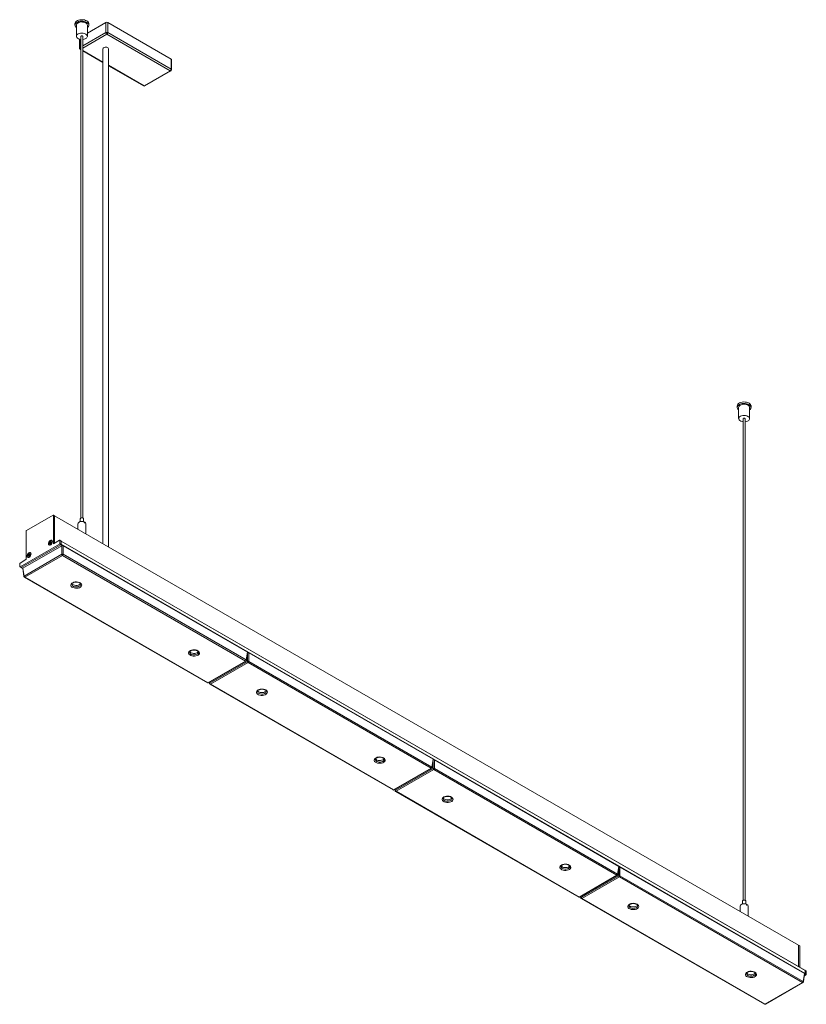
# Model space of a CAD drawing. Header units: millimetres. Extents: x 20 to 511, y 55 to 273.
# Tile 3 of 3: x 339 to 511, y 55 to 270. Entities that reach past the tile are written whole.
import ezdxf

# ---------------------------------------------------------------- set-up
doc = ezdxf.new("R2010")
doc.units = ezdxf.units.MM

msp = doc.modelspace()

# ---------------------------------------------------------------- linework, layer by layer
at = {"color": 7, "linetype": 'Continuous', "lineweight": 15}
for p, q in [((353.499, 267.008), (357.52, 269.329)), ((357.52, 267.125), (357.52, 269.329)), ((357.944, 269.329), (357.944, 267.125)), ((357.944, 269.329), (371.803, 261.329)), ((350.796, 269.091), (350.796, 268.765)), ((351.099, 268.765), (351.099, 266.315)), ((353.499, 266.315), (353.499, 268.765)), ((353.801, 268.765), (353.801, 269.091)), ((357.944, 267.125), (371.803, 259.124)), ((351.775, 265.692), (351.775, 263.737)), ((352.099, 266.315), (352.099, 160.98)), ((352.499, 160.98), (352.499, 266.315)), ((371.591, 258.757), (357.732, 266.757)), ((351.925, 263.477), (352.099, 263.377)), ((352.499, 263.146), (356.92, 260.594)), ((356.92, 263.614), (356.92, 155.34)), ((358.12, 154.647), (358.12, 263.614)), ((371.803, 259.124), (371.803, 261.329)), ((371.891, 259.002), (371.891, 261.206)), ((358.12, 259.901), (365.784, 255.476)), ((365.934, 255.491), (371.591, 258.757)), ((366.084, 255.476), (371.741, 258.742)), ((495.589, 185.478), (495.589, 185.151)), ((498.594, 185.151), (498.594, 185.478)), ((495.891, 185.151), (495.891, 182.702)), ((498.291, 182.702), (498.291, 185.151)), ((496.891, 182.702), (496.891, 77.367)), ((497.291, 77.367), (497.291, 182.702)), ((345.994, 161.613), (340.196, 158.266)), ((346.327, 161.455), (346.044, 161.618)), ((346.065, 155.367), (346.065, 161.572)), ((346.348, 161.409), (346.065, 161.572)), ((508.961, 67.568), (346.327, 161.455)), ((346.348, 155.481), (346.348, 161.409)), ((508.982, 67.522), (346.348, 161.409)), ((351.399, 159.675), (351.399, 158.527)), ((351.954, 160.818), (351.954, 160.155)), ((352.644, 160.155), (352.644, 160.818)), ((352.815, 159.937), (352.815, 160.1)), ((352.815, 159.979), (352.919, 160.051)), ((352.919, 160.051), (352.919, 159.888)), ((353.199, 157.488), (353.199, 159.675)), ((340.125, 158.143), (340.125, 151.938)), ((338.782, 150.297), (347.408, 155.277)), ((347.691, 155.113), (339.064, 150.133)), ((345.148, 155.086), (345.177, 155.07)), ((345.25, 155.47), (345.285, 155.511)), ((345.292, 155.432), (345.25, 155.47)), ((345.266, 155.56), (345.316, 155.577)), ((345.29, 155.538), (345.266, 155.56)), ((345.324, 155.396), (345.284, 155.367)), ((345.285, 155.511), (345.327, 155.474)), ((345.29, 155.538), (345.341, 155.555)), ((345.292, 155.432), (345.327, 155.474)), ((345.341, 155.555), (345.316, 155.577)), ((345.436, 155.507), (345.316, 155.577)), ((345.354, 155.413), (345.326, 155.397)), ((345.447, 155.404), (345.327, 155.474)), ((345.338, 155.342), (345.34, 155.388)), ((345.338, 155.342), (345.395, 155.34)), ((345.34, 155.699), (345.374, 155.694)), ((345.34, 155.699), (345.354, 155.646)), ((345.34, 155.388), (345.396, 155.387)), ((345.461, 155.485), (345.341, 155.555)), ((345.354, 155.646), (345.387, 155.641)), ((345.474, 155.577), (345.354, 155.646)), ((345.374, 155.694), (345.387, 155.641)), ((345.448, 155.379), (345.384, 155.416)), ((345.507, 155.572), (345.387, 155.641)), ((345.395, 155.713), (345.409, 155.764)), ((345.395, 155.713), (345.449, 155.7)), ((345.395, 155.34), (345.396, 155.387)), ((345.409, 155.764), (345.464, 155.751)), ((345.436, 155.507), (345.461, 155.485)), ((345.462, 155.428), (345.447, 155.377)), ((345.449, 155.7), (345.464, 155.751)), ((345.569, 155.63), (345.449, 155.7)), ((345.507, 155.572), (345.474, 155.577)), ((345.504, 155.462), (345.475, 155.446)), ((345.483, 155.448), (345.526, 155.468)), ((345.516, 155.443), (345.483, 155.448)), ((345.511, 155.502), (345.487, 155.524)), ((345.487, 155.524), (345.521, 155.519)), ((345.516, 155.443), (345.56, 155.463)), ((345.518, 155.8), (345.517, 155.754)), ((345.517, 155.753), (345.517, 155.72)), ((345.56, 155.463), (345.526, 155.468)), ((345.529, 155.693), (345.593, 155.656)), ((345.533, 155.746), (345.572, 155.775)), ((345.533, 155.746), (345.565, 155.7)), ((345.563, 155.463), (345.56, 155.463)), ((345.564, 155.612), (345.564, 155.579)), ((345.565, 155.7), (345.604, 155.729)), ((345.567, 155.604), (345.591, 155.582)), ((345.567, 155.604), (345.573, 155.554)), ((345.606, 155.672), (345.571, 155.631)), ((345.572, 155.775), (345.604, 155.729)), ((345.573, 155.554), (345.597, 155.532)), ((345.591, 155.582), (345.597, 155.532)), ((345.597, 155.532), (345.6, 155.528)), ((345.737, 156.04), (345.708, 156.056)), ((347.408, 156.093), (346.107, 155.342)), ((347.691, 155.113), (347.408, 155.277)), ((347.741, 155.935), (347.458, 156.098)), ((347.479, 155.399), (347.479, 156.052)), ((347.762, 155.889), (347.479, 156.052)), ((347.479, 155.399), (347.762, 155.236)), ((510.376, 62.048), (347.741, 155.935)), ((347.762, 155.236), (347.762, 155.889)), ((510.396, 62.002), (347.762, 155.889)), ((347.762, 155.236), (510.396, 61.349)), ((347.904, 154.91), (339.417, 150.011)), ((339.679, 148.282), (347.904, 153.029)), ((340.673, 153.005), (340.707, 153)), ((340.673, 153.005), (340.687, 152.952)), ((340.687, 152.952), (340.72, 152.947)), ((340.807, 152.883), (340.687, 152.952)), ((340.707, 153), (340.72, 152.947)), ((340.84, 152.878), (340.72, 152.947)), ((340.728, 153.019), (340.743, 153.07)), ((340.728, 153.019), (340.782, 153.006)), ((340.743, 153.07), (340.797, 153.057)), ((340.782, 153.006), (340.797, 153.057)), ((340.902, 152.936), (340.782, 153.006)), ((340.851, 153.106), (340.85, 153.059)), ((340.85, 153.059), (340.85, 153.026)), ((340.862, 152.999), (340.926, 152.962)), ((340.866, 153.052), (340.905, 153.081)), ((340.866, 153.052), (340.898, 153.006)), ((340.897, 152.918), (340.897, 152.885)), ((340.898, 153.006), (340.937, 153.034)), ((340.9, 152.909), (340.924, 152.887)), ((340.9, 152.909), (340.906, 152.86)), ((340.939, 152.978), (340.904, 152.937)), ((340.905, 153.081), (340.937, 153.034)), ((341.07, 153.345), (341.041, 153.362)), ((347.904, 153.029), (347.904, 154.91)), ((348.186, 154.91), (348.186, 153.029)), ((388.492, 131.641), (348.186, 154.91)), ((348.186, 153.029), (388.23, 129.912)), ((338.711, 150.991), (338.711, 150.337)), ((340.083, 151.864), (338.782, 151.113)), ((348.045, 152.799), (339.82, 148.051)), ((340.481, 152.392), (340.51, 152.375)), ((340.583, 152.775), (340.618, 152.817)), ((340.625, 152.738), (340.583, 152.775)), ((340.599, 152.866), (340.649, 152.883)), ((340.623, 152.844), (340.599, 152.866)), ((340.618, 152.817), (340.66, 152.779)), ((340.657, 152.702), (340.618, 152.673)), ((340.623, 152.844), (340.674, 152.861)), ((340.625, 152.738), (340.66, 152.779)), ((340.674, 152.861), (340.649, 152.883)), ((340.77, 152.813), (340.649, 152.883)), ((340.687, 152.719), (340.659, 152.703)), ((340.78, 152.71), (340.66, 152.779)), ((340.671, 152.647), (340.673, 152.694)), ((340.671, 152.647), (340.728, 152.646)), ((340.673, 152.694), (340.729, 152.693)), ((340.794, 152.791), (340.674, 152.861)), ((340.781, 152.685), (340.717, 152.722)), ((340.728, 152.646), (340.729, 152.693)), ((340.77, 152.813), (340.794, 152.791)), ((340.795, 152.734), (340.78, 152.683)), ((340.84, 152.878), (340.807, 152.883)), ((340.837, 152.768), (340.808, 152.752)), ((340.816, 152.754), (340.859, 152.774)), ((340.849, 152.749), (340.816, 152.754)), ((340.844, 152.808), (340.82, 152.83)), ((340.82, 152.83), (340.854, 152.825)), ((340.849, 152.749), (340.893, 152.769)), ((340.893, 152.769), (340.859, 152.774)), ((340.896, 152.769), (340.893, 152.769)), ((340.906, 152.86), (340.93, 152.838)), ((340.924, 152.887), (340.93, 152.838)), ((340.93, 152.838), (340.934, 152.833)), ((388.089, 129.682), (348.045, 152.799)), ((338.732, 150.292), (339.014, 150.128)), ((338.782, 150.297), (339.064, 150.133)), ((339.014, 150.128), (339.359, 149.93)), ((339.36, 149.919), (339.623, 148.185)), ((339.417, 150.011), (339.679, 148.282)), ((339.72, 148.041), (379.764, 124.924)), ((339.82, 148.051), (379.864, 124.934)), ((352.085, 146.459), (352.085, 146.471)), ((377.824, 131.601), (377.824, 131.613)), ((388.23, 129.912), (388.492, 131.641)), ((388.287, 129.815), (388.549, 131.55)), ((388.773, 131.479), (388.773, 129.599)), ((429.08, 108.21), (388.773, 131.479)), ((379.864, 124.934), (388.089, 129.682)), ((379.964, 124.924), (388.189, 129.672)), ((380.267, 124.851), (388.492, 129.599)), ((388.633, 129.368), (380.408, 124.62)), ((428.677, 106.251), (388.633, 129.368)), ((388.773, 129.599), (428.818, 106.482)), ((380.167, 125.041), (380.21, 124.754)), ((380.308, 124.61), (420.352, 101.493)), ((380.408, 124.62), (420.452, 101.503)), ((392.673, 123.028), (392.673, 123.04)), ((418.412, 108.17), (418.412, 108.182)), ((428.818, 106.482), (429.08, 108.21)), ((428.874, 106.384), (429.137, 108.119)), ((429.361, 108.048), (429.361, 106.168)), ((469.668, 84.78), (429.361, 108.048)), ((420.452, 101.503), (428.677, 106.251)), ((420.552, 101.493), (428.777, 106.241)), ((420.855, 101.42), (429.08, 106.168)), ((429.22, 105.937), (420.996, 101.189)), ((469.265, 82.82), (429.22, 105.937)), ((429.361, 106.168), (469.406, 83.051)), ((420.755, 101.61), (420.798, 101.323)), ((420.896, 101.179), (460.94, 78.062)), ((420.996, 101.189), (461.04, 78.072)), ((433.261, 99.597), (433.261, 99.609)), ((459, 84.739), (459, 84.751)), ((469.406, 83.051), (469.668, 84.78)), ((469.462, 82.954), (469.725, 84.688)), ((469.949, 84.617), (469.949, 82.737)), ((510.255, 61.349), (469.949, 84.617)), ((461.04, 78.072), (469.265, 82.82)), ((461.14, 78.062), (469.365, 82.81)), ((461.443, 77.989), (469.668, 82.737)), ((469.808, 82.506), (461.584, 77.758)), ((509.853, 59.389), (469.808, 82.506)), ((469.949, 82.737), (509.993, 59.62)), ((461.343, 78.179), (461.386, 77.892)), ((461.484, 77.749), (501.528, 54.632)), ((461.584, 77.758), (501.628, 54.641)), ((473.849, 76.167), (473.849, 76.178)), ((496.191, 76.061), (496.191, 74.94)), ((496.746, 77.204), (496.746, 76.541)), ((497.436, 76.541), (497.436, 77.204)), ((497.608, 76.323), (497.608, 76.487)), ((497.608, 76.365), (497.712, 76.438)), ((497.712, 76.438), (497.712, 76.274)), ((497.991, 73.901), (497.991, 76.061)), ((509.244, 67.405), (508.961, 67.568)), ((508.982, 62.852), (508.982, 67.522)), ((509.265, 67.359), (508.982, 67.522)), ((509.265, 67.359), (509.265, 62.689)), ((499.588, 61.308), (499.587, 61.32)), ((509.993, 59.62), (510.255, 61.349)), ((510.05, 59.523), (510.313, 61.257)), ((510.608, 61.063), (510.253, 60.858)), ((510.326, 61.227), (510.307, 61.216)), ((510.608, 61.063), (510.326, 61.227)), ((510.658, 61.885), (510.376, 62.048)), ((510.396, 61.349), (510.396, 62.002)), ((510.679, 61.839), (510.396, 62.002)), ((510.396, 61.349), (510.679, 61.186)), ((510.679, 61.839), (510.679, 61.186)), ((501.628, 54.641), (509.853, 59.389)), ((501.728, 54.632), (509.953, 59.379))]:
    msp.add_line(p, q, dxfattribs=at)
at = {"color": 8, "linetype": 'Continuous', "lineweight": 15}
for p, q in [((352.499, 264.226), (357.52, 267.125)), ((351.863, 265.67), (351.863, 263.859)), ((357.732, 266.757), (352.499, 263.736)), ((351.863, 263.859), (352.099, 263.995)), ((352.099, 263.505), (352.075, 263.492)), ((352.075, 263.492), (352.099, 263.478)), ((352.499, 263.247), (356.92, 260.695)), ((358.12, 260.002), (365.934, 255.491)), ((345.292, 155.432), (345.339, 155.405)), ((345.419, 155.326), (345.395, 155.34)), ((345.441, 155.361), (345.396, 155.387)), ((345.447, 155.404), (345.433, 155.388)), ((345.517, 155.72), (345.464, 155.751)), ((345.608, 155.675), (345.565, 155.7)), ((345.569, 155.63), (345.567, 155.625)), ((345.579, 155.664), (345.569, 155.63)), ((345.569, 155.63), (345.571, 155.63)), ((345.63, 155.714), (345.604, 155.729)), ((346.065, 155.367), (346.107, 155.342)), ((347.993, 154.939), (347.691, 155.113)), ((340.85, 153.026), (340.797, 153.057)), ((340.941, 152.981), (340.898, 153.006)), ((340.902, 152.936), (340.9, 152.931)), ((340.912, 152.97), (340.902, 152.936)), ((340.902, 152.936), (340.904, 152.936)), ((340.963, 153.02), (340.937, 153.034)), ((340.625, 152.738), (340.672, 152.711)), ((340.752, 152.632), (340.728, 152.646)), ((340.774, 152.667), (340.729, 152.693)), ((340.78, 152.71), (340.766, 152.694)), ((339.064, 150.133), (339.366, 149.959)), ((388.58, 131.509), (388.546, 131.528)), ((388.492, 129.599), (388.492, 131.169)), ((380.233, 125.079), (380.267, 124.851)), ((429.08, 106.168), (429.08, 107.738)), ((429.168, 108.078), (429.134, 108.097)), ((420.821, 101.648), (420.855, 101.42)), ((469.668, 82.737), (469.668, 84.307)), ((469.756, 84.647), (469.722, 84.667)), ((461.409, 78.217), (461.443, 77.989)), ((510.326, 61.227), (510.31, 61.236))]:
    msp.add_line(p, q, dxfattribs=at)
at = {"color": 7, "linetype": 'Continuous', "lineweight": 15, "flags": 128}
for points in [[(350.796, 269.091), (350.828, 269.269), (350.929, 269.447), (351.094, 269.609), (351.315, 269.747), (351.582, 269.853), (351.882, 269.924), (352.202, 269.957), (352.527, 269.948), (352.841, 269.9), (353.129, 269.814), (353.379, 269.694), (353.578, 269.546), (353.718, 269.376), (353.791, 269.194), (353.801, 269.091)], [(350.828, 268.943), (350.929, 269.121), (351.094, 269.283), (351.315, 269.42), (351.582, 269.527), (351.882, 269.598), (352.202, 269.63), (352.527, 269.622), (352.841, 269.573), (353.129, 269.487), (353.379, 269.367), (353.578, 269.219), (353.718, 269.05), (353.791, 268.867), (353.794, 268.679), (353.727, 268.496), (353.594, 268.325), (353.499, 268.243)], [(351.099, 268.765), (351.124, 268.907), (351.222, 269.071), (351.388, 269.216), (351.611, 269.332), (351.877, 269.413), (352.17, 269.453), (352.471, 269.45), (352.761, 269.404), (353.022, 269.318), (353.237, 269.196), (353.394, 269.048), (353.481, 268.882), (353.499, 268.765)], [(353.473, 266.173), (353.498, 266.346), (353.447, 266.517), (353.323, 266.675), (353.136, 266.811), (352.896, 266.916), (352.618, 266.983), (352.321, 267.008), (352.022, 266.989), (351.74, 266.928), (351.493, 266.829), (351.297, 266.697), (351.164, 266.541), (351.103, 266.371), (351.116, 266.198), (351.204, 266.031), (351.36, 265.883), (351.576, 265.762), (351.837, 265.676), (352.099, 265.632)], [(352.499, 266.315), (352.495, 266.336), (352.466, 266.378), (352.412, 266.41), (352.34, 266.428), (352.262, 266.428), (352.189, 266.412), (352.134, 266.38), (352.103, 266.339), (352.099, 266.315)], [(352.499, 266.315), (352.495, 266.336), (352.466, 266.378), (352.412, 266.41), (352.34, 266.428), (352.262, 266.428), (352.189, 266.412), (352.134, 266.38), (352.103, 266.339), (352.099, 266.315)], [(356.92, 263.614), (356.94, 263.704), (357.028, 263.813), (357.176, 263.898), (357.365, 263.949), (357.572, 263.959), (357.773, 263.928), (357.944, 263.859)], [(495.589, 185.478), (495.621, 185.656), (495.722, 185.834), (495.886, 185.996), (496.107, 186.133), (496.374, 186.24), (496.675, 186.311), (496.995, 186.343), (497.319, 186.335), (497.633, 186.287), (497.922, 186.2), (498.172, 186.08), (498.371, 185.932), (498.51, 185.763), (498.583, 185.58), (498.594, 185.478)], [(495.621, 185.329), (495.722, 185.507), (495.886, 185.669), (496.107, 185.806), (496.374, 185.913), (496.675, 185.984), (496.995, 186.017), (497.319, 186.008), (497.633, 185.96), (497.922, 185.874), (498.172, 185.754), (498.371, 185.606), (498.51, 185.436), (498.583, 185.253), (498.586, 185.066), (498.52, 184.882), (498.386, 184.711), (498.291, 184.629)], [(495.891, 185.151), (495.917, 185.293), (496.015, 185.457), (496.181, 185.602), (496.404, 185.719), (496.67, 185.8), (496.963, 185.84), (497.263, 185.837), (497.553, 185.79), (497.814, 185.704), (498.03, 185.583), (498.186, 185.435), (498.274, 185.269), (498.291, 185.151)], [(498.266, 182.559), (498.29, 182.732), (498.239, 182.904), (498.116, 183.062), (497.928, 183.198), (497.688, 183.302), (497.411, 183.369), (497.113, 183.394), (496.814, 183.376), (496.532, 183.315), (496.286, 183.215), (496.09, 183.083), (495.957, 182.928), (495.895, 182.758), (495.909, 182.584), (495.996, 182.418), (496.153, 182.27), (496.368, 182.149), (496.629, 182.062), (496.891, 182.018)], [(497.291, 182.702), (497.288, 182.723), (497.259, 182.765), (497.204, 182.797), (497.132, 182.815), (497.054, 182.815), (496.982, 182.798), (496.926, 182.767), (496.895, 182.725), (496.891, 182.702)], [(497.291, 182.702), (497.288, 182.723), (497.259, 182.765), (497.204, 182.797), (497.132, 182.815), (497.054, 182.815), (496.982, 182.798), (496.926, 182.767), (496.895, 182.725), (496.891, 182.702)], [(352.815, 160.1), (352.576, 160.169), (352.312, 160.194), (352.047, 160.174), (351.805, 160.109), (351.605, 160.006), (351.467, 159.874), (351.403, 159.724), (351.399, 159.675)], [(351.954, 160.818), (351.969, 160.876), (352.033, 160.945), (352.137, 160.994), (352.266, 161.016), (352.4, 161.008), (352.519, 160.971), (352.604, 160.911), (352.642, 160.837), (352.644, 160.818)], [(345.004, 155.326), (345.03, 155.508), (345.103, 155.698), (345.216, 155.873), (345.355, 156.011), (345.502, 156.096), (345.64, 156.118), (345.753, 156.073), (345.827, 155.969), (345.853, 155.816), (345.827, 155.633), (345.753, 155.444), (345.64, 155.269), (345.502, 155.131), (345.355, 155.046), (345.216, 155.024), (345.103, 155.068), (345.03, 155.173), (345.004, 155.326)], [(345.55, 155.206), (345.405, 155.101), (345.264, 155.06), (345.145, 155.088), (345.064, 155.181), (345.033, 155.327), (345.054, 155.505), (345.127, 155.693), (345.24, 155.864), (345.378, 155.996), (345.524, 156.07), (345.656, 156.076), (345.758, 156.015), (345.815, 155.893), (345.82, 155.728), (345.772, 155.542), (345.678, 155.36), (345.55, 155.206)], [(345.284, 155.367), (345.265, 155.356), (345.247, 155.354), (345.232, 155.361), (345.223, 155.376), (345.22, 155.397), (345.224, 155.421), (345.235, 155.447), (345.25, 155.47)], [(345.266, 155.56), (345.256, 155.575), (345.254, 155.596), (345.258, 155.621), (345.268, 155.646), (345.284, 155.669), (345.303, 155.686), (345.322, 155.697), (345.34, 155.699)], [(345.295, 155.374), (345.29, 155.374), (345.283, 155.378), (345.278, 155.385), (345.277, 155.396), (345.279, 155.408), (345.284, 155.42), (345.292, 155.432)], [(345.316, 155.577), (345.312, 155.584), (345.31, 155.595), (345.312, 155.607), (345.318, 155.62), (345.325, 155.631), (345.335, 155.64), (345.345, 155.645), (345.354, 155.646)], [(345.34, 155.388), (345.34, 155.392), (345.339, 155.394), (345.337, 155.397), (345.335, 155.398), (345.333, 155.399), (345.33, 155.399), (345.327, 155.398), (345.324, 155.396)], [(345.447, 155.377), (345.437, 155.352), (345.421, 155.329), (345.403, 155.312), (345.383, 155.301), (345.365, 155.299), (345.35, 155.306), (345.341, 155.321), (345.338, 155.342)], [(345.396, 155.387), (345.396, 155.397), (345.393, 155.406), (345.389, 155.413), (345.382, 155.417), (345.375, 155.419), (345.366, 155.418), (345.357, 155.415), (345.354, 155.413)], [(345.411, 155.319), (345.408, 155.319), (345.401, 155.323), (345.396, 155.33), (345.395, 155.34)], [(345.409, 155.764), (345.42, 155.79), (345.435, 155.812), (345.454, 155.83), (345.474, 155.841), (345.492, 155.843), (345.507, 155.836), (345.516, 155.821), (345.518, 155.8)], [(345.45, 155.566), (345.444, 155.56), (345.439, 155.552), (345.434, 155.543), (345.432, 155.534), (345.431, 155.526), (345.431, 155.518), (345.433, 155.512), (345.436, 155.507)], [(345.468, 155.552), (345.466, 155.549), (345.443, 155.505)], [(345.464, 155.751), (345.469, 155.763), (345.477, 155.775), (345.486, 155.784), (345.496, 155.789), (345.505, 155.79), (345.512, 155.787), (345.517, 155.779), (345.518, 155.777)], [(345.591, 155.582), (345.6, 155.567), (345.603, 155.546), (345.599, 155.521), (345.588, 155.496), (345.573, 155.473), (345.554, 155.455), (345.534, 155.445), (345.516, 155.443)], [(345.517, 155.754), (345.517, 155.75), (345.518, 155.747), (345.519, 155.745), (345.522, 155.744), (345.524, 155.743), (345.527, 155.743), (345.53, 155.744), (345.533, 155.746)], [(345.517, 155.72), (345.518, 155.712), (345.52, 155.703), (345.525, 155.697), (345.531, 155.692), (345.538, 155.69), (345.547, 155.691), (345.556, 155.694), (345.565, 155.7)], [(345.572, 155.775), (345.592, 155.785), (345.61, 155.787), (345.625, 155.781), (345.634, 155.766), (345.636, 155.745), (345.632, 155.72), (345.622, 155.695), (345.606, 155.672)], [(345.604, 155.729), (345.614, 155.734), (345.623, 155.735), (345.631, 155.731), (345.634, 155.727)], [(340.337, 152.632), (340.363, 152.814), (340.436, 153.004), (340.549, 153.179), (340.688, 153.317), (340.835, 153.402), (340.974, 153.423), (341.086, 153.379), (341.16, 153.274), (341.186, 153.122), (341.16, 152.939), (341.086, 152.749), (340.974, 152.575), (340.835, 152.437), (340.688, 152.352), (340.549, 152.33), (340.436, 152.374), (340.363, 152.479), (340.337, 152.632)], [(340.883, 152.512), (340.738, 152.407), (340.597, 152.366), (340.478, 152.394), (340.397, 152.487), (340.366, 152.633), (340.387, 152.811), (340.46, 152.999), (340.573, 153.17), (340.711, 153.301), (340.857, 153.376), (340.989, 153.382), (341.091, 153.321), (341.148, 153.199), (341.153, 153.034), (341.105, 152.848), (341.011, 152.665), (340.883, 152.512)], [(340.599, 152.866), (340.59, 152.881), (340.587, 152.902), (340.591, 152.926), (340.601, 152.952), (340.617, 152.974), (340.636, 152.992), (340.655, 153.003), (340.673, 153.005)], [(340.649, 152.883), (340.645, 152.89), (340.643, 152.901), (340.645, 152.913), (340.651, 152.925), (340.658, 152.937), (340.668, 152.946), (340.678, 152.951), (340.687, 152.952)], [(340.743, 153.07), (340.753, 153.095), (340.769, 153.118), (340.787, 153.136), (340.807, 153.147), (340.825, 153.149), (340.84, 153.142), (340.849, 153.127), (340.851, 153.106)], [(340.797, 153.057), (340.802, 153.069), (340.81, 153.081), (340.819, 153.09), (340.829, 153.095), (340.838, 153.096), (340.846, 153.092), (340.85, 153.085), (340.851, 153.083)], [(340.85, 153.059), (340.85, 153.056), (340.851, 153.053), (340.853, 153.051), (340.855, 153.049), (340.857, 153.049), (340.86, 153.049), (340.863, 153.05), (340.866, 153.052)], [(340.85, 153.026), (340.851, 153.018), (340.853, 153.009), (340.858, 153.002), (340.864, 152.998), (340.871, 152.996), (340.88, 152.997), (340.889, 153), (340.898, 153.006)], [(340.905, 153.081), (340.925, 153.091), (340.943, 153.093), (340.958, 153.086), (340.967, 153.072), (340.97, 153.051), (340.965, 153.026), (340.955, 153.001), (340.939, 152.978)], [(340.937, 153.034), (340.947, 153.04), (340.956, 153.041), (340.964, 153.037), (340.967, 153.033)], [(340.618, 152.673), (340.598, 152.662), (340.58, 152.66), (340.565, 152.667), (340.556, 152.682), (340.553, 152.703), (340.557, 152.727), (340.568, 152.752), (340.583, 152.775)], [(340.628, 152.68), (340.623, 152.68), (340.616, 152.684), (340.611, 152.691), (340.61, 152.701), (340.612, 152.714), (340.617, 152.726), (340.625, 152.738)], [(340.673, 152.694), (340.673, 152.697), (340.672, 152.7), (340.67, 152.703), (340.668, 152.704), (340.666, 152.705), (340.663, 152.704), (340.66, 152.703), (340.657, 152.702)], [(340.78, 152.683), (340.77, 152.658), (340.754, 152.635), (340.736, 152.617), (340.716, 152.607), (340.698, 152.605), (340.683, 152.612), (340.674, 152.627), (340.671, 152.647)], [(340.729, 152.693), (340.729, 152.703), (340.726, 152.712), (340.722, 152.718), (340.715, 152.723), (340.708, 152.725), (340.7, 152.724), (340.69, 152.721), (340.687, 152.719)], [(340.745, 152.625), (340.741, 152.625), (340.734, 152.628), (340.729, 152.636), (340.728, 152.646)], [(340.783, 152.872), (340.777, 152.866), (340.772, 152.858), (340.768, 152.849), (340.765, 152.84), (340.764, 152.832), (340.764, 152.824), (340.766, 152.818), (340.77, 152.813)], [(340.813, 152.878), (340.799, 152.855), (340.776, 152.81)], [(340.924, 152.887), (340.933, 152.873), (340.936, 152.852), (340.932, 152.827), (340.921, 152.802), (340.906, 152.779), (340.887, 152.761), (340.868, 152.751), (340.849, 152.749)], [(351.934, 146.786), (352.118, 146.649), (352.238, 146.489), (352.285, 146.318), (352.256, 146.145), (352.154, 145.981), (351.985, 145.838), (351.76, 145.723), (351.492, 145.644), (351.198, 145.606), (350.897, 145.612), (350.609, 145.66), (350.35, 145.749), (350.137, 145.871), (349.984, 146.021), (349.9, 146.188), (349.891, 146.361), (349.956, 146.531), (350.093, 146.685), (350.292, 146.816), (350.54, 146.913), (350.823, 146.972), (351.123, 146.988), (351.42, 146.961), (351.696, 146.892), (351.934, 146.786)], [(350.131, 146.613), (350.155, 146.574), (350.288, 146.437), (350.481, 146.326), (350.718, 146.249), (350.983, 146.212), (351.255, 146.217), (351.515, 146.265), (351.742, 146.351), (351.921, 146.469), (352.034, 146.604)], [(377.672, 131.927), (377.857, 131.79), (377.976, 131.631), (378.023, 131.459), (377.995, 131.286), (377.893, 131.123), (377.724, 130.979), (377.498, 130.864), (377.23, 130.786), (376.937, 130.748), (376.636, 130.753), (376.347, 130.802), (376.088, 130.89), (375.876, 131.013), (375.723, 131.162), (375.639, 131.329), (375.629, 131.503), (375.695, 131.672), (375.831, 131.827), (376.03, 131.957), (376.279, 132.055), (376.562, 132.113), (376.862, 132.13), (377.159, 132.103), (377.435, 132.034), (377.672, 131.927)], [(375.87, 131.754), (375.894, 131.715), (376.027, 131.578), (376.22, 131.467), (376.457, 131.39), (376.722, 131.353), (376.994, 131.358), (377.253, 131.406), (377.481, 131.492), (377.66, 131.611), (377.773, 131.746)], [(392.522, 123.355), (392.706, 123.218), (392.825, 123.058), (392.873, 122.887), (392.844, 122.714), (392.742, 122.551), (392.573, 122.407), (392.348, 122.292), (392.08, 122.213), (391.786, 122.175), (391.485, 122.181), (391.197, 122.229), (390.938, 122.318), (390.725, 122.44), (390.572, 122.59), (390.488, 122.757), (390.478, 122.93), (390.544, 123.1), (390.681, 123.254), (390.88, 123.385), (391.128, 123.482), (391.411, 123.541), (391.711, 123.557), (392.008, 123.53), (392.284, 123.461), (392.522, 123.355)], [(390.719, 123.182), (390.743, 123.143), (390.876, 123.006), (391.069, 122.895), (391.306, 122.818), (391.571, 122.781), (391.843, 122.786), (392.103, 122.834), (392.33, 122.92), (392.509, 123.038), (392.622, 123.173)], [(418.26, 108.496), (418.445, 108.359), (418.564, 108.2), (418.611, 108.028), (418.583, 107.855), (418.481, 107.692), (418.312, 107.548), (418.086, 107.433), (417.818, 107.355), (417.525, 107.317), (417.224, 107.322), (416.935, 107.371), (416.676, 107.459), (416.464, 107.582), (416.31, 107.731), (416.227, 107.898), (416.217, 108.072), (416.283, 108.241), (416.419, 108.396), (416.618, 108.526), (416.867, 108.624), (417.15, 108.682), (417.449, 108.699), (417.747, 108.672), (418.023, 108.603), (418.26, 108.496)], [(416.458, 108.324), (416.482, 108.285), (416.615, 108.148), (416.808, 108.036), (417.045, 107.959), (417.31, 107.922), (417.582, 107.927), (417.841, 107.975), (418.069, 108.061), (418.248, 108.18), (418.361, 108.315)], [(433.11, 99.924), (433.294, 99.787), (433.413, 99.627), (433.46, 99.456), (433.432, 99.283), (433.33, 99.12), (433.161, 98.976), (432.936, 98.861), (432.668, 98.782), (432.374, 98.744), (432.073, 98.75), (431.784, 98.798), (431.526, 98.887), (431.313, 99.01), (431.16, 99.159), (431.076, 99.326), (431.066, 99.499), (431.132, 99.669), (431.269, 99.823), (431.467, 99.954), (431.716, 100.051), (431.999, 100.11), (432.299, 100.127), (432.596, 100.099), (432.872, 100.03), (433.11, 99.924)], [(431.307, 99.751), (431.331, 99.712), (431.464, 99.575), (431.657, 99.464), (431.894, 99.387), (432.159, 99.35), (432.431, 99.355), (432.691, 99.403), (432.918, 99.489), (433.097, 99.607), (433.21, 99.742)], [(458.848, 85.065), (459.033, 84.928), (459.152, 84.769), (459.199, 84.597), (459.171, 84.424), (459.069, 84.261), (458.9, 84.117), (458.674, 84.003), (458.406, 83.924), (458.113, 83.886), (457.812, 83.891), (457.523, 83.94), (457.264, 84.028), (457.052, 84.151), (456.898, 84.3), (456.815, 84.467), (456.805, 84.641), (456.871, 84.81), (457.007, 84.965), (457.206, 85.095), (457.455, 85.193), (457.738, 85.252), (458.037, 85.268), (458.335, 85.241), (458.611, 85.172), (458.848, 85.065)], [(457.046, 84.893), (457.069, 84.854), (457.203, 84.717), (457.395, 84.605), (457.633, 84.528), (457.897, 84.491), (458.17, 84.497), (458.429, 84.544), (458.657, 84.63), (458.836, 84.749), (458.949, 84.884)], [(473.698, 76.493), (473.882, 76.356), (474.001, 76.196), (474.048, 76.025), (474.02, 75.852), (473.918, 75.689), (473.749, 75.545), (473.523, 75.43), (473.255, 75.351), (472.962, 75.314), (472.661, 75.319), (472.372, 75.367), (472.113, 75.456), (471.901, 75.579), (471.748, 75.728), (471.664, 75.895), (471.654, 76.068), (471.72, 76.238), (471.856, 76.393), (472.055, 76.523), (472.304, 76.62), (472.587, 76.679), (472.887, 76.696), (473.184, 76.668), (473.46, 76.599), (473.698, 76.493)], [(471.895, 76.32), (471.919, 76.281), (472.052, 76.144), (472.245, 76.033), (472.482, 75.956), (472.747, 75.919), (473.019, 75.924), (473.278, 75.972), (473.506, 76.058), (473.685, 76.177), (473.798, 76.312)], [(497.608, 76.487), (497.369, 76.556), (497.105, 76.581), (496.84, 76.56), (496.597, 76.495), (496.398, 76.393), (496.26, 76.26), (496.195, 76.11), (496.191, 76.061)], [(496.746, 77.204), (496.762, 77.263), (496.825, 77.331), (496.93, 77.38), (497.059, 77.403), (497.193, 77.395), (497.311, 77.358), (497.396, 77.298), (497.435, 77.223), (497.436, 77.204)], [(499.436, 61.634), (499.621, 61.497), (499.74, 61.338), (499.787, 61.166), (499.759, 60.993), (499.657, 60.83), (499.488, 60.686), (499.262, 60.572), (498.994, 60.493), (498.701, 60.455), (498.4, 60.46), (498.111, 60.509), (497.852, 60.597), (497.639, 60.72), (497.486, 60.869), (497.402, 61.036), (497.393, 61.21), (497.459, 61.379), (497.595, 61.534), (497.794, 61.664), (498.043, 61.762), (498.326, 61.821), (498.625, 61.837), (498.922, 61.81), (499.199, 61.741), (499.436, 61.634)], [(497.633, 61.462), (497.657, 61.423), (497.791, 61.286), (497.983, 61.175), (498.221, 61.097), (498.485, 61.06), (498.758, 61.066), (499.017, 61.113), (499.245, 61.199), (499.424, 61.318), (499.537, 61.453)]]:
    msp.add_lwpolyline(points, dxfattribs=at)
at = {"color": 8, "linetype": 'Continuous', "lineweight": 15, "flags": 128}
for points in [[(345.447, 155.404), (345.453, 155.401), (345.454, 155.4)], [(345.565, 155.619), (345.565, 155.619), (345.559, 155.607), (345.551, 155.596), (345.543, 155.587), (345.534, 155.58), (345.525, 155.575), (345.516, 155.572), (345.507, 155.572)], [(340.898, 152.924), (340.898, 152.924), (340.892, 152.913), (340.884, 152.902), (340.876, 152.893), (340.867, 152.886), (340.858, 152.88), (340.849, 152.878), (340.84, 152.878)], [(340.78, 152.71), (340.786, 152.706), (340.787, 152.706)], [(350.085, 146.457), (350.09, 146.4), (350.155, 146.247), (350.288, 146.11), (350.481, 145.999), (350.718, 145.922), (350.983, 145.885), (351.255, 145.89), (351.515, 145.938), (351.742, 146.024), (351.921, 146.143), (352.038, 146.285), (352.085, 146.44), (352.085, 146.459)], [(375.824, 131.598), (375.829, 131.542), (375.894, 131.389), (376.027, 131.252), (376.22, 131.141), (376.457, 131.064), (376.722, 131.026), (376.994, 131.032), (377.253, 131.079), (377.481, 131.166), (377.66, 131.284), (377.777, 131.426), (377.823, 131.581), (377.824, 131.601)], [(390.673, 123.026), (390.678, 122.969), (390.743, 122.817), (390.876, 122.68), (391.069, 122.568), (391.306, 122.491), (391.571, 122.454), (391.843, 122.459), (392.103, 122.507), (392.33, 122.593), (392.509, 122.712), (392.626, 122.854), (392.673, 123.009), (392.673, 123.028)], [(416.412, 108.167), (416.417, 108.111), (416.482, 107.958), (416.615, 107.821), (416.808, 107.71), (417.045, 107.633), (417.31, 107.595), (417.582, 107.601), (417.841, 107.648), (418.069, 107.735), (418.248, 107.853), (418.365, 107.995), (418.411, 108.15), (418.412, 108.17)], [(431.261, 99.595), (431.266, 99.538), (431.331, 99.386), (431.464, 99.249), (431.657, 99.137), (431.894, 99.06), (432.159, 99.023), (432.431, 99.029), (432.691, 99.076), (432.918, 99.162), (433.097, 99.281), (433.214, 99.423), (433.26, 99.578), (433.261, 99.597)], [(457, 84.736), (457.005, 84.68), (457.069, 84.527), (457.203, 84.39), (457.395, 84.279), (457.633, 84.202), (457.897, 84.165), (458.17, 84.17), (458.429, 84.217), (458.657, 84.304), (458.836, 84.422), (458.953, 84.564), (458.999, 84.719), (459, 84.739)], [(471.849, 76.164), (471.854, 76.107), (471.919, 75.955), (472.052, 75.818), (472.245, 75.707), (472.482, 75.629), (472.747, 75.592), (473.019, 75.598), (473.278, 75.645), (473.506, 75.731), (473.685, 75.85), (473.802, 75.992), (473.848, 76.147), (473.849, 76.167)], [(497.588, 61.306), (497.593, 61.249), (497.657, 61.096), (497.791, 60.959), (497.983, 60.848), (498.221, 60.771), (498.485, 60.734), (498.758, 60.739), (499.017, 60.787), (499.245, 60.873), (499.424, 60.991), (499.541, 61.133), (499.587, 61.288), (499.588, 61.308)]]:
    msp.add_lwpolyline(points, dxfattribs=at)
at = {"color": 7, "linetype": 'Continuous', "lineweight": 15}
for centre, radius, start, end in [((357.732, 268.92), 0.461, 62.60979, 117.38996), ((351.42, 268.769), 0.616, 163.62125, 238.62262), ((357.732, 266.715), 0.461, 62.60979, 117.38996), ((357.98, 267.146), 0.461, 182.60612, 237.39388), ((357.484, 267.146), 0.461, 302.60594, 357.3943), ((352.521, 266.74), 1.108, 268.84034, 329.22597), ((352.075, 263.737), 0.3, 180, 240.00269), ((352.324, 263.88), 0.461, 182.60612, 237.39388), ((357.835, 263.595), 0.286, 3.79642, 67.52357), ((371.741, 261.191), 0.151, 5.69452, 65.62565), ((371.343, 259.145), 0.461, 302.60594, 357.3943), ((371.591, 259.002), 0.3, 299.99731, 0), ((365.934, 255.736), 0.3, 240.00269, 299.99731), ((496.212, 185.155), 0.616, 163.62205, 238.62181), ((497.314, 183.126), 1.108, 268.841, 329.22531), ((346.022, 161.579), 0.0437, 350.78611, 129.20314), ((346.297, 161.414), 0.0506, 354.5644, 54.12317), ((352.451, 159.031), 0.976, 61.33108, 68.07152), ((352.749, 159.633), 0.452, 5.3494, 67.85581), ((340.279, 158.136), 0.154, 122.60563, 177.39449), ((345.271, 155.528), 0.0221, 312.00269, 28.888), ((345.282, 155.523), 0.0663, 312.00199, 28.88903), ((345.371, 155.718), 0.0242, 277.59849, 349.41304), ((345.378, 155.713), 0.0727, 277.59866, 349.41312), ((345.452, 155.544), 0.04, 246.38627, 329.93832), ((345.473, 155.546), 0.0306, 88.37932, 138.39129), ((345.477, 155.522), 0.04, 246.38648, 329.93825), ((345.486, 155.424), 0.0242, 97.59802, 169.4138), ((345.449, 155.542), 0.0425, 334.36128, 53.84617), ((345.523, 155.431), 0.0366, 85.23179, 122.26037), ((345.489, 155.542), 0.0349, 12.24341, 57.94851), ((345.475, 155.538), 0.0493, 337.49504, 13.6469), ((345.586, 155.614), 0.0221, 132.00256, 208.88813), ((345.599, 155.578), 0.035, 177.47372, 221.9558), ((346.091, 155.362), 0.0262, 170.786, 309.20309), ((347.436, 156.059), 0.0437, 350.78592, 129.20315), ((347.325, 155.406), 0.154, 302.6055, 357.39456), ((347.608, 155.243), 0.154, 302.6055, 357.39456), ((347.714, 155.895), 0.0486, 353.19556, 55.49201), ((347.712, 155.894), 0.0499, 354.12837, 54.5592), ((340.704, 153.024), 0.0242, 277.59849, 349.41304), ((340.711, 153.019), 0.0727, 277.59866, 349.41312), ((340.919, 152.92), 0.0221, 132.00247, 208.88871), ((348.045, 152.69), 0.368, 67.47858, 112.52118), ((348.213, 153.06), 0.311, 185.68939, 237.199), ((347.876, 153.06), 0.311, 302.80083, 354.31103), ((338.864, 150.984), 0.154, 122.60538, 177.39468), ((340.033, 151.942), 0.0922, 302.60534, 357.39451), ((340.604, 152.833), 0.0221, 312.00161, 28.89006), ((340.616, 152.829), 0.0663, 312.00199, 28.88903), ((340.786, 152.85), 0.04, 246.38588, 329.93871), ((340.806, 152.852), 0.0306, 88.37946, 138.39115), ((340.81, 152.828), 0.04, 246.38648, 329.93825), ((340.819, 152.73), 0.0242, 97.59802, 169.4138), ((340.782, 152.848), 0.0425, 334.36177, 53.84568), ((340.856, 152.737), 0.0366, 85.23183, 122.26075), ((340.822, 152.848), 0.0349, 12.24341, 57.94851), ((340.808, 152.844), 0.0493, 337.49504, 13.6469), ((340.932, 152.884), 0.035, 177.47399, 221.95488), ((338.754, 150.33), 0.0437, 170.7856, 309.20347), ((339.035, 150.174), 0.0503, 245.69271, 305.61773), ((339.82, 148.215), 0.2, 188.61629, 240.00269), ((339.989, 148.312), 0.311, 185.68939, 237.199), ((387.92, 129.943), 0.311, 302.80083, 354.31103), ((388.089, 129.845), 0.2, 299.99731, 351.38371), ((388.633, 129.259), 0.368, 67.47873, 112.52127), ((388.801, 129.629), 0.311, 185.68899, 237.19915), ((388.464, 129.629), 0.311, 302.80083, 354.31103), ((379.864, 125.098), 0.2, 240.00269, 299.99731), ((380.408, 124.784), 0.2, 188.61629, 240.00269), ((380.577, 124.882), 0.311, 185.68899, 237.19915), ((428.508, 106.512), 0.311, 302.80083, 354.31103), ((428.677, 106.414), 0.2, 299.99731, 351.38371), ((429.22, 105.828), 0.368, 67.47858, 112.52118), ((429.389, 106.198), 0.311, 185.68939, 237.199), ((429.052, 106.198), 0.311, 302.80083, 354.31103), ((420.452, 101.667), 0.2, 240.00269, 299.99731), ((420.996, 101.353), 0.2, 188.61629, 240.00269), ((421.164, 101.451), 0.311, 185.68939, 237.199), ((469.096, 83.081), 0.311, 302.80083, 354.31103), ((469.265, 82.984), 0.2, 299.99731, 351.38371), ((469.808, 82.397), 0.368, 67.47913, 112.52161), ((469.977, 82.768), 0.311, 185.6887, 237.1987), ((469.64, 82.768), 0.311, 302.80083, 354.31103), ((461.04, 78.236), 0.2, 240.00269, 299.99731), ((461.584, 77.922), 0.2, 188.61629, 240.00269), ((461.752, 78.02), 0.311, 185.6887, 237.1987), ((497.243, 75.418), 0.976, 61.33064, 68.07216), ((497.541, 76.019), 0.452, 5.34778, 67.85718), ((508.932, 67.527), 0.0506, 354.5644, 54.12317), ((508.933, 67.528), 0.0492, 353.65695, 55.03061), ((509.215, 67.364), 0.0506, 354.5644, 54.12317), ((510.243, 61.356), 0.154, 302.6055, 357.39456), ((510.347, 62.007), 0.0499, 354.12837, 54.5592), ((510.348, 62.008), 0.0486, 353.19556, 55.49201), ((510.526, 61.193), 0.154, 302.6055, 357.39456), ((510.63, 61.844), 0.0499, 354.12837, 54.5592), ((509.684, 59.651), 0.311, 302.80083, 354.31103), ((509.853, 59.553), 0.2, 299.99731, 351.38371), ((501.628, 54.805), 0.2, 240.00269, 299.99731)]:
    msp.add_arc(centre, radius, start, end, dxfattribs=at)
at = {"color": 8, "linetype": 'Continuous', "lineweight": 15}
for centre, radius, start, end in [((351.925, 263.722), 0.151, 114.37608, 174.30448), ((351.987, 263.614), 0.151, 245.70201, 305.61185), ((371.679, 258.879), 0.151, 234.38841, 294.29773), ((371.741, 258.987), 0.151, 5.69452, 65.62565), ((365.847, 255.614), 0.151, 245.70201, 305.61185), ((366.022, 255.614), 0.151, 234.38841, 294.29773), ((345.368, 155.47), 0.103, 320.05235, 335.97754), ((345.42, 155.457), 0.0501, 333.66928, 35.02118), ((340.702, 152.776), 0.103, 320.05235, 335.97754), ((340.753, 152.762), 0.0501, 333.67911, 35.0205), ((339.726, 148.189), 0.103, 116.6219, 182.65303), ((339.762, 148.129), 0.0969, 244.41344, 306.89699), ((388.147, 129.763), 0.0995, 234.01802, 294.67151), ((388.18, 129.818), 0.106, 358.43538, 62.28972), ((379.806, 125.015), 0.0995, 245.3289, 305.98153), ((379.923, 125.015), 0.0995, 234.01802, 294.67151), ((380.314, 124.758), 0.103, 116.62249, 182.65247), ((380.35, 124.698), 0.0969, 244.41344, 306.89699), ((428.735, 106.332), 0.0995, 234.02206, 294.66665), ((428.768, 106.387), 0.106, 358.4354, 62.29012), ((420.394, 101.584), 0.0995, 245.3289, 305.98153), ((420.511, 101.584), 0.0995, 234.02206, 294.66665), ((420.901, 101.328), 0.103, 116.6219, 182.65303), ((420.938, 101.267), 0.0969, 244.41344, 306.89699), ((469.323, 82.901), 0.0995, 234.0257, 294.66531), ((469.356, 82.956), 0.106, 358.43707, 62.286), ((460.982, 78.153), 0.0995, 245.3289, 305.98153), ((461.099, 78.153), 0.0995, 234.0257, 294.66531), ((461.489, 77.897), 0.103, 116.63045, 182.64449), ((461.526, 77.836), 0.0969, 244.41344, 306.89699), ((509.911, 59.47), 0.0995, 234.0257, 294.66531), ((509.944, 59.526), 0.106, 358.43707, 62.286), ((501.57, 54.722), 0.0995, 245.3289, 305.98153), ((501.687, 54.722), 0.0995, 234.0257, 294.66531)]:
    msp.add_arc(centre, radius, start, end, dxfattribs=at)
at = {"color": 7, "linetype": 'Continuous', "lineweight": 15}
for centre, major_axis, ratio, start_param, end_param in [((348.045, 154.827), (0.2, 0), 0.5816896, 0.7891963, 2.3523964), ((339.56, 149.929), (0.202, 0), 0.5729191, 2.3599926, 3.228188), ((388.349, 131.56), (0.202, 0), 0.5729191, 6.1965899, 7.0647854), ((388.633, 131.396), (0.2, 0), 0.5816896, 0.7891963, 2.0418656), ((428.937, 108.129), (0.202, 0), 0.5729191, 6.1965899, 7.0647854), ((429.22, 107.965), (0.2, 0), 0.5816896, 0.7891963, 2.0418656), ((469.524, 84.698), (0.202, 0), 0.5729191, 6.1965899, 7.0647854), ((469.808, 84.534), (0.2, 0), 0.5816896, 0.7891963, 2.0418656), ((510.112, 61.267), (0.202, 0), 0.5729191, 6.1965899, 7.0647854)]:
    msp.add_ellipse(centre, major_axis=major_axis, ratio=ratio, start_param=start_param, end_param=end_param, dxfattribs=at)
for points, knots in [([(345.487, 155.524), (345.486, 155.526), (345.484, 155.531), (345.479, 155.539), (345.473, 155.547), (345.467, 155.554), (345.461, 155.559), (345.456, 155.562), (345.453, 155.565), (345.451, 155.566), (345.451, 155.566), (345.45, 155.566), (345.45, 155.566), (345.45, 155.566)], [0, 0, 0, 0, 0.1675241, 0.30677158, 0.49946753, 0.65219049, 0.75950567, 0.88303754, 0.94242613, 0.98303404, 0.99447542, 0.99797037, 1, 1, 1, 1]), ([(345.521, 155.519), (345.525, 155.519), (345.534, 155.518), (345.549, 155.523), (345.565, 155.532), (345.575, 155.54), (345.58, 155.545)], [0, 0, 0, 0, 0.2500059, 0.499984, 0.749371, 1, 1, 1, 1]), ([(340.82, 152.83), (340.819, 152.832), (340.817, 152.837), (340.813, 152.845), (340.806, 152.853), (340.8, 152.86), (340.794, 152.865), (340.789, 152.868), (340.786, 152.871), (340.784, 152.872), (340.784, 152.872), (340.783, 152.872), (340.783, 152.872), (340.783, 152.872)], [0, 0, 0, 0, 0.1675241, 0.30677158, 0.49946753, 0.65219049, 0.75950567, 0.88303754, 0.94242613, 0.98303404, 0.99447542, 0.99797037, 1, 1, 1, 1]), ([(340.854, 152.825), (340.858, 152.825), (340.867, 152.824), (340.882, 152.829), (340.898, 152.837), (340.908, 152.846), (340.913, 152.851)], [0, 0, 0, 0, 0.2500059, 0.499984, 0.749371, 1, 1, 1, 1]), ([(350.088, 146.458), (350.09, 146.486), (350.093, 146.539), (350.156, 146.639), (350.274, 146.745), (350.449, 146.839), (350.663, 146.908), (350.904, 146.949), (351.158, 146.956), (351.407, 146.93), (351.631, 146.872), (351.766, 146.814), (351.826, 146.78), (351.834, 146.776)], [0, 0, 0, 0, 0.0978475, 0.192912, 0.2952811, 0.3939762, 0.4926506, 0.5922307, 0.6925149, 0.7929674, 0.8928421, 0.9859773, 1, 1, 1, 1]), ([(351.834, 146.776), (351.86, 146.759), (351.938, 146.711), (352.026, 146.624), (352.078, 146.535), (352.08, 146.488), (352.081, 146.467)], [0, 0, 0, 0, 0.1588791, 0.4618859, 0.7663699, 1, 1, 1, 1]), ([(375.827, 131.6), (375.828, 131.627), (375.831, 131.681), (375.894, 131.781), (376.013, 131.886), (376.188, 131.98), (376.402, 132.05), (376.643, 132.09), (376.896, 132.098), (377.146, 132.071), (377.37, 132.014), (377.505, 131.955), (377.565, 131.922), (377.572, 131.917)], [0, 0, 0, 0, 0.09784777, 0.19291197, 0.29528099, 0.39397608, 0.49265043, 0.59223016, 0.69251408, 0.79296758, 0.89284157, 0.98597697, 1, 1, 1, 1]), ([(377.572, 131.917), (377.599, 131.901), (377.676, 131.853), (377.765, 131.765), (377.817, 131.677), (377.819, 131.629), (377.82, 131.608)], [0, 0, 0, 0, 0.1588787, 0.4618847, 0.7663712, 1, 1, 1, 1]), ([(390.676, 123.027), (390.678, 123.055), (390.681, 123.108), (390.743, 123.208), (390.862, 123.314), (391.037, 123.408), (391.251, 123.478), (391.492, 123.518), (391.746, 123.525), (391.995, 123.499), (392.219, 123.441), (392.354, 123.383), (392.414, 123.349), (392.422, 123.345)], [0, 0, 0, 0, 0.0978476, 0.1929119, 0.2952809, 0.3939761, 0.4926505, 0.5922302, 0.6925142, 0.7929675, 0.8928418, 0.9859773, 1, 1, 1, 1]), ([(392.422, 123.345), (392.448, 123.328), (392.525, 123.281), (392.614, 123.193), (392.666, 123.104), (392.668, 123.057), (392.669, 123.036)], [0, 0, 0, 0, 0.1588795, 0.4618844, 0.7663714, 1, 1, 1, 1]), ([(416.415, 108.169), (416.416, 108.196), (416.419, 108.25), (416.482, 108.35), (416.601, 108.455), (416.776, 108.549), (416.989, 108.619), (417.231, 108.659), (417.484, 108.667), (417.734, 108.64), (417.958, 108.583), (418.093, 108.525), (418.153, 108.491), (418.16, 108.486)], [0, 0, 0, 0, 0.0978474, 0.1929118, 0.2952807, 0.3939758, 0.4926501, 0.59223, 0.6925141, 0.7929676, 0.892841, 0.9859773, 1, 1, 1, 1]), ([(418.16, 108.486), (418.187, 108.47), (418.264, 108.422), (418.353, 108.335), (418.405, 108.246), (418.407, 108.198), (418.408, 108.177)], [0, 0, 0, 0, 0.158876, 0.4618839, 0.7663691, 1, 1, 1, 1]), ([(431.264, 99.596), (431.266, 99.624), (431.269, 99.678), (431.331, 99.777), (431.45, 99.883), (431.625, 99.977), (431.839, 100.047), (432.08, 100.087), (432.334, 100.094), (432.583, 100.068), (432.807, 100.01), (432.942, 99.952), (433.002, 99.918), (433.01, 99.914)], [0, 0, 0, 0, 0.0978481, 0.1929114, 0.2952807, 0.3939757, 0.4926502, 0.5922297, 0.692513, 0.7929664, 0.8928398, 0.9859773, 1, 1, 1, 1]), ([(433.01, 99.914), (433.036, 99.898), (433.113, 99.85), (433.202, 99.762), (433.254, 99.674), (433.256, 99.626), (433.257, 99.605)], [0, 0, 0, 0, 0.1588764, 0.461885, 0.7663739, 1, 1, 1, 1]), ([(457.003, 84.738), (457.004, 84.765), (457.007, 84.819), (457.07, 84.919), (457.188, 85.024), (457.364, 85.118), (457.577, 85.188), (457.819, 85.228), (458.072, 85.236), (458.322, 85.209), (458.546, 85.152), (458.681, 85.094), (458.74, 85.06), (458.748, 85.055)], [0, 0, 0, 0, 0.0978468, 0.1929115, 0.295281, 0.3939762, 0.4926504, 0.5922312, 0.6925147, 0.7929684, 0.8928443, 0.9859772, 1, 1, 1, 1]), ([(458.748, 85.055), (458.775, 85.039), (458.852, 84.991), (458.941, 84.904), (458.993, 84.815), (458.995, 84.767), (458.996, 84.746)], [0, 0, 0, 0, 0.1588754, 0.4618821, 0.7663753, 1, 1, 1, 1]), ([(471.852, 76.166), (471.853, 76.193), (471.857, 76.247), (471.919, 76.346), (472.038, 76.452), (472.213, 76.546), (472.427, 76.616), (472.668, 76.656), (472.922, 76.664), (473.171, 76.637), (473.395, 76.58), (473.53, 76.521), (473.59, 76.488), (473.598, 76.483)], [0, 0, 0, 0, 0.0978466, 0.1929111, 0.2952803, 0.3939754, 0.4926504, 0.5922288, 0.6925152, 0.7929687, 0.8928398, 0.9859773, 1, 1, 1, 1]), ([(473.598, 76.483), (473.624, 76.467), (473.701, 76.419), (473.79, 76.331), (473.842, 76.243), (473.844, 76.195), (473.845, 76.174)], [0, 0, 0, 0, 0.1588757, 0.4618829, 0.7663642, 1, 1, 1, 1]), ([(497.591, 61.307), (497.592, 61.334), (497.595, 61.388), (497.658, 61.488), (497.776, 61.593), (497.952, 61.687), (498.165, 61.757), (498.406, 61.798), (498.66, 61.805), (498.91, 61.778), (499.134, 61.721), (499.269, 61.663), (499.328, 61.629), (499.336, 61.625)], [0, 0, 0, 0, 0.0978468, 0.1929115, 0.295281, 0.3939762, 0.4926504, 0.5922312, 0.6925147, 0.7929684, 0.8928443, 0.9859772, 1, 1, 1, 1]), ([(499.336, 61.625), (499.363, 61.608), (499.44, 61.56), (499.529, 61.473), (499.581, 61.384), (499.583, 61.336), (499.584, 61.316)], [0, 0, 0, 0, 0.1588754, 0.4618821, 0.7663753, 1, 1, 1, 1])]:
    msp.add_open_spline(points, degree=3, knots=knots, dxfattribs=at)
at = {"color": 8, "linetype": 'Continuous', "lineweight": 15}
for points in [[(345.525, 155.468), (345.525, 155.471), (345.525, 155.48), (345.52, 155.492), (345.514, 155.499), (345.511, 155.502)], [(340.859, 152.774), (340.858, 152.777), (340.858, 152.786), (340.853, 152.798), (340.847, 152.805), (340.844, 152.808)]]:
    msp.add_open_spline(points, degree=3, knots=[0, 0, 0, 0, 0.2268679, 0.6124719, 1, 1, 1, 1], dxfattribs=at)

doc.saveas('drawing.dxf')
